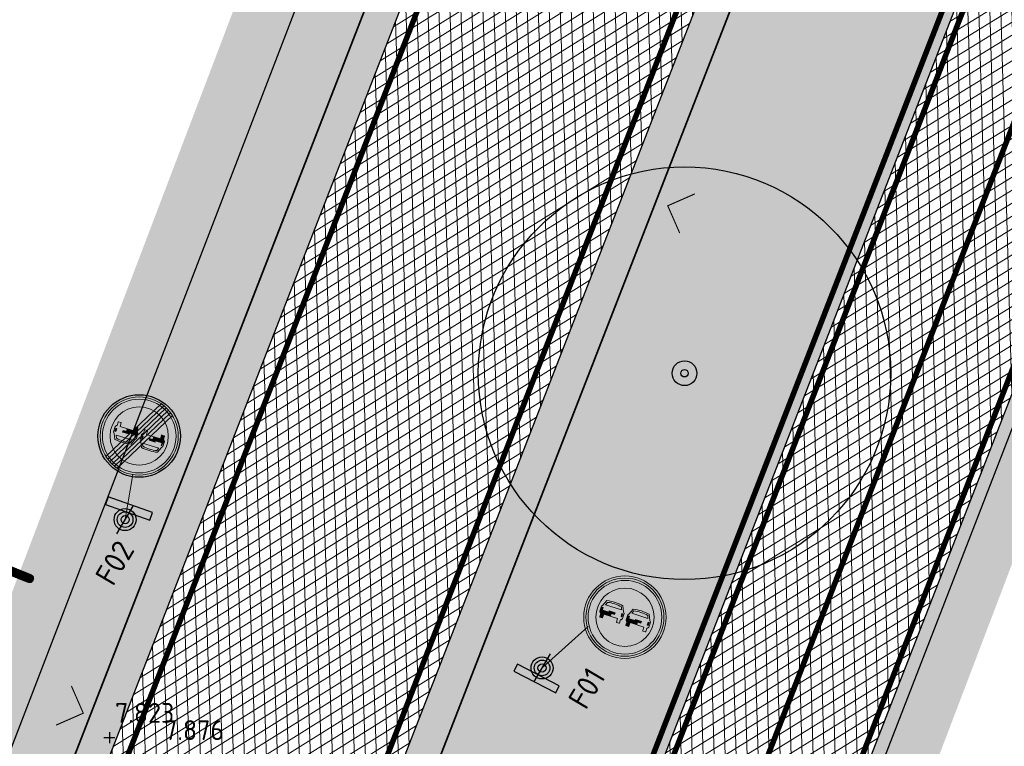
# Model space of a CAD drawing. Header units: metres. Extents: x 157685 to 160831, y 403691 to 406312.
# Tile 114 of 134: x 160063 to 160081, y 405592 to 405605. Entities that reach past the tile are written whole.
import ezdxf

# ---------------------------------------------------------------- set-up
doc = ezdxf.new("R2010")
doc.units = ezdxf.units.M
for name, pattern in [('DASHDOT', [1, 0.5, -0.25, 0, -0.25]), ('VW-1-3_STREEP', [4, 1, -3]), ('VW-30-270_STREEP', [3, 0.3, -2.7])]:
    doc.linetypes.add(name, pattern=pattern)
doc.layers.get('Defpoints').update_dxf_attribs({"color": 171})
for name, color, linetype, lineweight in [('B-WE-GR-BOOM-S (ingemeten)', 90, 'Continuous', 25), ('B-WE-OG-HOOGTEPUNT-S', 7, 'Continuous', 25), ('B-WE-OG-HOOGTEPUNT-T18', 10, 'Continuous', 18), ('N-WE-GR-DOORWORTELBARE RUIMTE-G', 80, 'Continuous', 35), ('N-WE-GR-GRAS-A', 62, 'Continuous', 18), ('N-WE-IE-AANPIJLING-G', 7, 'Continuous', 18), ('N-WE-IE-MEUBILAIR_WEGMEUBILAIR-S', 7, 'Continuous', 25), ('N-WE-VH-GESLOTENVERHARDING_ASFALT-A-200', 253, 'Continuous', 18), ('N-WE-VH-HALFVERHARDING_GRASBETONSTEEN-A-200', 132, 'Continuous', 18), ('N-WE-VH-HALFVERHARDING_GRASBETONSTEEN-G', 7, 'Continuous', 35), ('N-WE-VH-KANTVERHARDING-G', 7, 'Continuous', 30), ('N-WE-VH-VERHARDING_ASFALT-A', 252, 'Continuous', 18), ('N-WE-VW-MARKERING_LANGS_STREEP_13_010-G', 7, 'VW-1-3_STREEP', 13), ('N-WE-VW-MARKERING_LANGS_STREEP_30270_010-G', 7, 'VW-30-270_STREEP', 13), ('N-WE-VW-MARKERING_LANGS_STREEP_DOORGETROKKEN_010-G', 7, 'Continuous', 13), ('N-WE-VW-VERKEERSTEKEN_BORD-S', 1, 'Continuous', 25), ('N-WE-VW-VERKEERSTEKEN_BORD_F-S-200', 7, 'Continuous', 25), ('X-XX-AL-VERWIJZING_DOORSNEDE-S', 7, 'Continuous', 35)]:
    doc.layers.add(name, color=color, linetype=linetype, lineweight=lineweight)
doc.styles.add('NLCS-ISO', font='NLCS-ISO.TTF')
doc.styles.add('NLCS-ISO-M200-T35', font='NLCS-ISO.TTF', dxfattribs={"height": 0.7})
pattern_1 = [(0, (0, 0), (1, 1), [0.12, -0.8]), (45, (0.4, 0.2), (-0.113137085, 1.8667619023), [0.12, -0.8]), (30, (0.08, 0.12), (0.2274613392, 1.2860254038), [0.12, -0.8]), (15, (0.32, 0.48), (0.3856270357, 0.724494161), [0.12, -0.8]), (135, (0.16, 2), (-0.02828427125, -0.6505382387), [0.12, -0.8]), (150, (1.2, 0.4), (0.2156921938, -0.5864101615), [0.12, -0.8]), (165, (0.24, 0.04), (0.1434520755, -0.7010146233), [0.12, -0.8]), (85, (0.4, 0.4), (-0.8726773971, 1.0400164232), [0.12, -0.8]), (100, (0, 0), (-1.1121176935, 0.7787131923), [0.12, -0.8])]
pattern_2 = [(45, (0, 0), (-0.19798989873, 0.19798989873), [0.14, -0.14]), (135, (0, 0), (-0.19798989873, -0.19798989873), [0.14, -0.14]), (45, (-0.099, 0.099), (-0.19798989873, 0.19798989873), [0.14, -0.14]), (135, (0.099, 0.099), (-0.19798989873, -0.19798989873), [0.14, -0.14])]

# ---------------------------------------------------------------- blocks, each defined once
blk = doc.blocks.new('SGR-BOOM_01')
at = {"ltscale": 0.1}
h = blk.add_hatch(color=256, dxfattribs=at)
edge = h.paths.add_edge_path()
edge.add_arc((0, 0), 0.15, 0, 360)
for radius in [2.5, 0.045]:
    blk.add_circle((0, 0), radius)
blk.add_circle((0, 0), 0.15, dxfattribs=at)
blk = doc.blocks.new('SOG-HOOGTEPUNT-SO')
for p, q in [((-0.5, 0), (0.5, 0)), ((0, 0.5), (0, -0.5))]:
    blk.add_line(p, q)
blk = doc.blocks.new('*U866')
at = {"linetype": 'DASHDOT', "ltscale": 0.1, "style": 'NLCS-ISO-M200-T35'}
blk.add_text('E', height=0.7, rotation=276.5137, dxfattribs=at).set_placement((0.953, 0.4124))
blk = doc.blocks.new('N-SVW-VERKEERSTEKEN_BORD_F01-SO')
at = {"true_color": 0xff0000}
h = blk.add_hatch(color=1, dxfattribs=at)
h.dxf.hatch_style = 1
h.paths.add_polyline_path([(-3.75, 0), (-3.55, 0, -1), (3.55, 0), (3.75, 0, 1)])
at = {"true_color": 0xffffff}
h = blk.add_hatch(color=7, dxfattribs=at)
h.dxf.hatch_style = 1
h.paths.add_polyline_path([(-3.55, 0), (-3.35, 0, -1), (3.35, 0), (3.55, 0, 1)])
at = {"true_color": 0xff0000}
h = blk.add_hatch(color=1, dxfattribs=at)
h.dxf.hatch_style = 1
h.paths.add_polyline_path([(-3.35, 0), (-2.65, 0, -1), (2.65, 0), (3.35, 0, 1)])
at = {"true_color": 0xffffff}
h = blk.add_hatch(color=7, dxfattribs=at)
h.dxf.hatch_style = 1
h.paths.add_polyline_path([(-1.241, 2.342, 0.27529), (-2.65, 0.024), (-2.34, 0.024), (-2.34, 0.298), (-2.235, 0.423), (-2.023, 0.931, -0.048001), (-1.241, 1.003)])
h = blk.add_hatch(color=7, dxfattribs=at)
h.dxf.hatch_style = 1
h.paths.add_polyline_path([(1.272, 1.003), (1.272, 2.325, 0.252109), (-1.241, 2.342), (-1.241, 1.003, -0.046126), (-0.489, 0.931), (-0.277, 0.423), (-0.172, 0.298), (-0.172, 0.024), (0.172, 0.024), (0.172, 0.298), (0.277, 0.423), (0.489, 0.931, -0.04804)])
h = blk.add_hatch(color=7, dxfattribs=at)
h.dxf.hatch_style = 1
h.paths.add_polyline_path([(1.272, 2.325), (1.272, 1.003, -0.046087), (2.023, 0.931), (2.235, 0.423), (2.34, 0.298), (2.34, 0.024), (2.65, 0.024, 0.271681)])
at = {"true_color": 0xff0000}
h = blk.add_hatch(color=1, dxfattribs=at)
h.dxf.hatch_style = 1
h.paths.add_polyline_path([(-1.241, 0.532), (-2.026, 0.532), (-1.919, 0.797, -0.052135), (-1.241, 0.865), (-1.241, 1.003, 0.048001), (-2.023, 0.931), (-2.235, 0.423), (-2.34, 0.298), (-2.34, 0.024), (-2.236, 0.024), (-2.236, 0.229), (-2.158, 0.229), (-2.158, 0.024), (-1.544, 0.024), (-1.544, 0.1), (-1.241, 0.1)])
h = blk.add_hatch(color=1, dxfattribs=at)
h.dxf.hatch_style = 1
h.paths.add_polyline_path([(-0.355, 0.231), (-0.278, 0.231), (-0.277, 0.024), (-0.172, 0.024), (-0.172, 0.298), (-0.277, 0.423), (-0.489, 0.931, 0.046126), (-1.241, 1.003), (-1.241, 0.865, -0.049792), (-0.593, 0.797), (-0.489, 0.532), (-1.241, 0.532), (-1.241, 0.1), (-0.969, 0.1), (-0.969, 0.024), (-0.355, 0.024)])
at = {"true_color": 0x191919}
h = blk.add_hatch(color=250, dxfattribs=at)
h.dxf.hatch_style = 1
h.paths.add_polyline_path([(1.272, 0.532), (0.489, 0.532), (0.593, 0.797, -0.052187), (1.272, 0.865), (1.272, 1.003, 0.04804), (0.489, 0.931), (0.277, 0.423), (0.172, 0.298), (0.172, 0.024), (0.277, 0.024), (0.278, 0.231), (0.355, 0.231), (0.355, 0.024), (0.969, 0.024), (0.969, 0.1), (1.272, 0.1)])
h = blk.add_hatch(color=250, dxfattribs=at)
h.dxf.hatch_style = 1
h.paths.add_polyline_path([(2.34, 0.298), (2.235, 0.423), (2.023, 0.931, 0.046087), (1.272, 1.003), (1.272, 0.865, -0.04974), (1.919, 0.797), (2.026, 0.532), (1.272, 0.532), (1.272, 0.1), (1.544, 0.1), (1.544, 0.024), (2.158, 0.024), (2.158, 0.229), (2.236, 0.229), (2.236, 0.024), (2.34, 0.024)])
at = {"true_color": 0xff0000}
h = blk.add_hatch(color=1, dxfattribs=at)
h.dxf.hatch_style = 1
h.paths.add_polyline_path([(3.75, 0), (3.55, 0, -1), (-3.55, 0), (-3.75, 0, 1)])
at = {"true_color": 0xffffff}
h = blk.add_hatch(color=7, dxfattribs=at)
h.dxf.hatch_style = 1
h.paths.add_polyline_path([(3.55, 0), (3.35, 0, -1), (-3.35, 0), (-3.55, 0, 1)])
at = {"true_color": 0xff0000}
h = blk.add_hatch(color=1, dxfattribs=at)
h.dxf.hatch_style = 1
h.paths.add_polyline_path([(3.35, 0), (2.65, 0, -1), (-2.65, 0), (-3.35, 0, 1)])
at = {"true_color": 0xffffff}
h = blk.add_hatch(color=7, dxfattribs=at)
h.dxf.hatch_style = 1
h.paths.add_polyline_path([(-1.241, -0.323), (-1.918, -0.323), (-1.918, -0.658, -0.414214), (-1.951, -0.69), (-2.166, -0.69, -0.414214), (-2.199, -0.658), (-2.199, -0.323), (-2.255, -0.323), (-2.34, -0.187), (-2.34, 0.024), (-2.65, 0.024, 0.002261), (-2.65, 0, 0.277724), (-1.241, -2.342)])
at = {"true_color": 0xff0000}
h = blk.add_hatch(color=1, dxfattribs=at)
h.dxf.hatch_style = 1
h.paths.add_polyline_path([(-1.241, -0.058), (-1.544, -0.058), (-1.544, 0.024), (-2.158, 0.024), (-2.158, -0.058), (-2.236, -0.058), (-2.236, 0.024), (-2.34, 0.024), (-2.34, -0.187), (-2.255, -0.323), (-2.199, -0.323), (-2.199, -0.658, 0.414214), (-2.166, -0.69), (-1.951, -0.69, 0.414214), (-1.918, -0.658), (-1.918, -0.323), (-1.241, -0.323)])
at = {"true_color": 0xffffff}
h = blk.add_hatch(color=7, dxfattribs=at)
h.dxf.hatch_style = 1
h.paths.add_polyline_path([(-2.158, 0.229), (-2.236, 0.229), (-2.236, -0.058), (-2.158, -0.058)])
h = blk.add_hatch(color=7, dxfattribs=at)
h.dxf.hatch_style = 1
h.paths.add_polyline_path([(-0.593, 0.797, 0.102193), (-1.919, 0.797), (-2.026, 0.532), (-0.489, 0.532)])
h = blk.add_hatch(color=7, dxfattribs=at)
h.dxf.hatch_style = 1
h.paths.add_polyline_path([(-0.969, 0.1), (-1.544, 0.1), (-1.544, -0.058), (-0.969, -0.058)])
h = blk.add_hatch(color=7, dxfattribs=at)
h.dxf.hatch_style = 1
h.paths.add_polyline_path([(1.272, -0.323), (0.594, -0.323), (0.594, -0.658, -0.41428), (0.561, -0.69), (0.346, -0.69, -0.41428), (0.313, -0.658), (0.313, -0.323), (0.257, -0.323), (0.172, -0.187), (0.172, 0.024), (-0.172, 0.024), (-0.172, -0.187), (-0.257, -0.323), (-0.313, -0.323), (-0.313, -0.658, -0.414147), (-0.346, -0.69), (-0.561, -0.69, -0.414147), (-0.594, -0.658), (-0.594, -0.323), (-1.241, -0.323), (-1.241, -2.342, 0.252109), (1.272, -2.325)])
at = {"true_color": 0xff0000}
h = blk.add_hatch(color=1, dxfattribs=at)
h.dxf.hatch_style = 1
h.paths.add_polyline_path([(-0.172, 0.024), (-0.277, 0.024), (-0.277, -0.056), (-0.355, -0.056), (-0.355, 0.024), (-0.969, 0.024), (-0.969, -0.058), (-1.241, -0.058), (-1.241, -0.323), (-0.594, -0.323), (-0.594, -0.658, 0.414147), (-0.561, -0.69), (-0.346, -0.69, 0.414147), (-0.313, -0.658), (-0.313, -0.323), (-0.257, -0.323), (-0.172, -0.187)])
at = {"true_color": 0xffffff}
h = blk.add_hatch(color=7, dxfattribs=at)
h.dxf.hatch_style = 1
h.paths.add_polyline_path([(-0.278, 0.231), (-0.355, 0.231), (-0.355, -0.056), (-0.277, -0.056)])
at = {"true_color": 0x191919}
h = blk.add_hatch(color=250, dxfattribs=at)
h.dxf.hatch_style = 1
h.paths.add_polyline_path([(1.272, -0.058), (0.969, -0.058), (0.969, 0.024), (0.355, 0.024), (0.355, -0.056), (0.277, -0.056), (0.277, 0.024), (0.172, 0.024), (0.172, -0.187), (0.257, -0.323), (0.313, -0.323), (0.313, -0.658, 0.41428), (0.346, -0.69), (0.561, -0.69, 0.41428), (0.594, -0.658), (0.594, -0.323), (1.272, -0.323)])
at = {"true_color": 0xffffff}
h = blk.add_hatch(color=7, dxfattribs=at)
h.dxf.hatch_style = 1
h.paths.add_polyline_path([(0.355, 0.229), (0.277, 0.229), (0.277, -0.058), (0.355, -0.058)])
h = blk.add_hatch(color=7, dxfattribs=at)
h.dxf.hatch_style = 1
h.paths.add_polyline_path([(1.92, 0.797, 0.102193), (0.593, 0.797), (0.487, 0.532), (2.023, 0.532)])
h = blk.add_hatch(color=7, dxfattribs=at)
h.dxf.hatch_style = 1
h.paths.add_polyline_path([(1.544, 0.1), (0.969, 0.1), (0.969, -0.058), (1.544, -0.058)])
h = blk.add_hatch(color=7, dxfattribs=at)
h.dxf.hatch_style = 1
h.paths.add_polyline_path([(2.65, 0, 0.002261), (2.65, 0.024), (2.34, 0.024), (2.34, -0.187), (2.255, -0.323), (2.199, -0.323), (2.199, -0.658, -0.414214), (2.166, -0.69), (1.951, -0.69, -0.414214), (1.918, -0.658), (1.918, -0.323), (1.272, -0.323), (1.272, -2.325, 0.27411)])
at = {"true_color": 0x191919}
h = blk.add_hatch(color=250, dxfattribs=at)
h.dxf.hatch_style = 1
h.paths.add_polyline_path([(2.34, 0.024), (2.236, 0.024), (2.236, -0.058), (2.158, -0.058), (2.158, 0.024), (1.544, 0.024), (1.544, -0.058), (1.272, -0.058), (1.272, -0.323), (1.918, -0.323), (1.918, -0.658, 0.414214), (1.951, -0.69), (2.166, -0.69, 0.414214), (2.199, -0.658), (2.199, -0.323), (2.255, -0.323), (2.34, -0.187)])
at = {"true_color": 0xffffff}
h = blk.add_hatch(color=7, dxfattribs=at)
h.dxf.hatch_style = 1
h.paths.add_polyline_path([(2.235, 0.231), (2.157, 0.231), (2.158, -0.056), (2.236, -0.056)])
at = {"color": 1, "lineweight": 0, "true_color": 0xff0000}
for points in [[(-0.594, -0.323), (-1.918, -0.323), (-1.918, -0.658, -0.414214), (-1.951, -0.69), (-2.166, -0.69, -0.414214), (-2.199, -0.658), (-2.199, -0.323), (-2.255, -0.323), (-2.34, -0.187), (-2.34, 0.298), (-2.235, 0.423), (-2.023, 0.931, -0.094336), (-0.489, 0.931), (-0.277, 0.423), (-0.172, 0.298), (-0.172, -0.187), (-0.257, -0.323), (-0.313, -0.323), (-0.313, -0.658, -0.414147), (-0.346, -0.69), (-0.561, -0.69, -0.41428), (-0.594, -0.658)], [(-2.026, 0.532), (-0.489, 0.532), (-0.593, 0.797, 0.102193), (-1.919, 0.797)]]:
    blk.add_lwpolyline(points, format="xyb", close=True, dxfattribs=at)
at = {"color": 250, "lineweight": 0, "true_color": 0x191919}
for points in [[(0.594, -0.323), (1.918, -0.323), (1.918, -0.658, 0.414214), (1.951, -0.69), (2.166, -0.69, 0.414214), (2.199, -0.658), (2.199, -0.323), (2.255, -0.323), (2.34, -0.187), (2.34, 0.298), (2.235, 0.423), (2.023, 0.931, 0.094336), (0.489, 0.931), (0.277, 0.423), (0.172, 0.298), (0.172, -0.187), (0.257, -0.323), (0.313, -0.323), (0.313, -0.658, 0.414147), (0.346, -0.69), (0.561, -0.69, 0.41428), (0.594, -0.658)], [(2.026, 0.532), (0.489, 0.532), (0.593, 0.797, -0.102193), (1.919, 0.797)]]:
    blk.add_lwpolyline(points, format="xyb", close=True, dxfattribs=at)
at = {"color": 1, "lineweight": 0, "true_color": 0xff0000}
for points in [[(-2.158, -0.058), (-2.236, -0.058), (-2.236, 0.229), (-2.158, 0.229)], [(-0.969, -0.058), (-1.544, -0.058), (-1.544, 0.1), (-0.969, 0.1)], [(-0.355, -0.056), (-0.277, -0.056), (-0.278, 0.231), (-0.355, 0.231)]]:
    blk.add_lwpolyline(points, close=True, dxfattribs=at)
at = {"color": 250, "lineweight": 0, "true_color": 0x191919}
for points in [[(0.355, -0.056), (0.277, -0.056), (0.278, 0.231), (0.355, 0.231)], [(0.969, -0.058), (1.544, -0.058), (1.544, 0.1), (0.969, 0.1)], [(2.158, -0.058), (2.236, -0.058), (2.236, 0.229), (2.158, 0.229)]]:
    blk.add_lwpolyline(points, close=True, dxfattribs=at)
at = {"color": 1, "lineweight": 0, "true_color": 0xff0000}
blk.add_circle((0, 0), 3.75, dxfattribs=at)
at = {"color": 7, "lineweight": 0, "true_color": 0xffffff}
for radius in [3.55, 3.35, 2.65]:
    blk.add_circle((0, 0), radius, dxfattribs=at)
blk = doc.blocks.new('verkeersbord richting')
h = blk.add_hatch(color=256)
edge = h.paths.add_edge_path()
edge.add_arc((0, 0), 0.714, -540, -180)
h.paths.add_polyline_path([(-2.143, 1.429), (-2.143, 0.714), (2.143, 0.714), (2.143, 1.429)])
blk.add_lwpolyline([(-2.143, 1.429), (-2.143, 0.714), (2.143, 0.714), (2.143, 1.429)], close=True)
blk.add_circle((0, 0), 0.714)
blk = doc.blocks.new('SIE-WEG_VERKEERSBORD_PAAL-SO')
blk.add_line((-0.3, 0), (0.3, 0))
for radius in [0.2, 0.0745]:
    blk.add_circle((0, 0), radius)
at = {"style": 'NLCS-ISO'}
blk.add_attdef('VERKEERSBORD', (0.2, 0.202), '', height=0.4, dxfattribs=at)
blk = doc.blocks.new('N-SVW-VERKEERSTEKEN_BORD_F02-SO')
at = {"true_color": 0xffffff}
h = blk.add_hatch(color=7, dxfattribs=at)
h.dxf.hatch_style = 1
h.paths.add_polyline_path([(-3.75, 0), (-3.55, 0, -1), (3.55, 0), (3.75, 0, 1)])
h = blk.add_hatch(color=7, dxfattribs=at)
h.dxf.hatch_style = 1
h.paths.add_polyline_path([(-3.55, 0), (-3.35, 0, -1), (3.35, 0), (3.55, 0, 1)])
h = blk.add_hatch(color=7, dxfattribs=at)
h.dxf.hatch_style = 1
h.paths.add_polyline_path([(-3.35, 0), (-2.65, 0, -1), (2.65, 0), (3.35, 0, 1)])
at = {"true_color": 0x191919}
h = blk.add_hatch(color=250, dxfattribs=at)
h.dxf.hatch_style = 1
edge = h.paths.add_edge_path()
edge.add_line((-2.126, -2.843), (1.346, 3.285))
edge.add_arc((0, 0), 3.55, 67.71632, 72.61112)
edge.add_line((1.061, 3.388), (-2.361, -2.651))
edge.add_arc((0, 0), 3.55, 228.31278, 233.20759)
h = blk.add_hatch(color=250, dxfattribs=at)
h.dxf.hatch_style = 1
edge = h.paths.add_edge_path()
edge.add_line((1.619, 3.16), (-1.879, -3.012))
edge.add_arc((0, 0), 3.55, 238.04957, 242.87433)
edge.add_line((-1.619, -3.16), (1.879, 3.012))
edge.add_arc((0, 0), 3.55, 58.04957, 62.87433)
h = blk.add_hatch(color=250, dxfattribs=at)
h.dxf.hatch_style = 1
edge = h.paths.add_edge_path()
edge.add_line((-1.061, -3.388), (2.361, 2.651))
edge.add_arc((0, 0), 3.55, 48.31278, 53.20759)
edge.add_line((2.126, 2.843), (-1.346, -3.285))
edge.add_arc((0, 0), 3.55, 247.71632, 252.61112)
at = {"true_color": 0xffffff}
h = blk.add_hatch(color=7, dxfattribs=at)
h.dxf.hatch_style = 1
h.paths.add_polyline_path([(-1.241, 2.342, 0.27529), (-2.65, 0.024), (-2.34, 0.024), (-2.34, 0.298), (-2.235, 0.423), (-2.023, 0.931, -0.048001), (-1.241, 1.003)])
h = blk.add_hatch(color=7, dxfattribs=at)
h.dxf.hatch_style = 1
h.paths.add_polyline_path([(1.272, 1.003), (1.272, 2.325, 0.252109), (-1.241, 2.342), (-1.241, 1.003, -0.046126), (-0.489, 0.931), (-0.277, 0.423), (-0.172, 0.298), (-0.172, 0.024), (0.172, 0.024), (0.172, 0.298), (0.277, 0.423), (0.489, 0.931, -0.04804)])
h = blk.add_hatch(color=7, dxfattribs=at)
h.dxf.hatch_style = 1
h.paths.add_polyline_path([(1.272, 2.325), (1.272, 1.003, -0.046087), (2.023, 0.931), (2.235, 0.423), (2.34, 0.298), (2.34, 0.024), (2.65, 0.024, 0.271681)])
at = {"true_color": 0xafafaf}
h = blk.add_hatch(color=253, dxfattribs=at)
h.dxf.hatch_style = 1
h.paths.add_polyline_path([(-1.241, 0.532), (-2.026, 0.532), (-1.919, 0.797, -0.052135), (-1.241, 0.865), (-1.241, 1.003, 0.048001), (-2.023, 0.931), (-2.235, 0.423), (-2.34, 0.298), (-2.34, 0.024), (-2.236, 0.024), (-2.236, 0.229), (-2.158, 0.229), (-2.158, 0.024), (-1.544, 0.024), (-1.544, 0.1), (-1.241, 0.1)])
h = blk.add_hatch(color=253, dxfattribs=at)
h.dxf.hatch_style = 1
h.paths.add_polyline_path([(-0.355, 0.231), (-0.278, 0.231), (-0.277, 0.024), (-0.172, 0.024), (-0.172, 0.298), (-0.277, 0.423), (-0.489, 0.931, 0.046126), (-1.241, 1.003), (-1.241, 0.865, -0.049792), (-0.593, 0.797), (-0.489, 0.532), (-1.241, 0.532), (-1.241, 0.1), (-0.969, 0.1), (-0.969, 0.024), (-0.355, 0.024)])
h = blk.add_hatch(color=253, dxfattribs=at)
h.dxf.hatch_style = 1
h.paths.add_polyline_path([(1.272, 0.532), (0.489, 0.532), (0.593, 0.797, -0.052187), (1.272, 0.865), (1.272, 1.003, 0.04804), (0.489, 0.931), (0.277, 0.423), (0.172, 0.298), (0.172, 0.024), (0.277, 0.024), (0.278, 0.231), (0.355, 0.231), (0.355, 0.024), (0.969, 0.024), (0.969, 0.1), (1.272, 0.1)])
h = blk.add_hatch(color=253, dxfattribs=at)
h.dxf.hatch_style = 1
h.paths.add_polyline_path([(2.34, 0.298), (2.235, 0.423), (2.023, 0.931, 0.046087), (1.272, 1.003), (1.272, 0.865, -0.04974), (1.919, 0.797), (2.026, 0.532), (1.272, 0.532), (1.272, 0.1), (1.544, 0.1), (1.544, 0.024), (2.158, 0.024), (2.158, 0.229), (2.236, 0.229), (2.236, 0.024), (2.34, 0.024)])
at = {"true_color": 0xffffff}
h = blk.add_hatch(color=7, dxfattribs=at)
h.dxf.hatch_style = 1
h.paths.add_polyline_path([(3.75, 0), (3.55, 0, -1), (-3.55, 0), (-3.75, 0, 1)])
h = blk.add_hatch(color=7, dxfattribs=at)
h.dxf.hatch_style = 1
h.paths.add_polyline_path([(3.55, 0), (3.35, 0, -1), (-3.35, 0), (-3.55, 0, 1)])
h = blk.add_hatch(color=7, dxfattribs=at)
h.dxf.hatch_style = 1
h.paths.add_polyline_path([(3.35, 0), (2.65, 0, -1), (-2.65, 0), (-3.35, 0, 1)])
h = blk.add_hatch(color=7, dxfattribs=at)
h.dxf.hatch_style = 1
h.paths.add_polyline_path([(-1.241, -0.323), (-1.918, -0.323), (-1.918, -0.658, -0.414214), (-1.951, -0.69), (-2.166, -0.69, -0.414214), (-2.199, -0.658), (-2.199, -0.323), (-2.255, -0.323), (-2.34, -0.187), (-2.34, 0.024), (-2.65, 0.024, 0.002261), (-2.65, 0, 0.277724), (-1.241, -2.342)])
at = {"true_color": 0xafafaf}
h = blk.add_hatch(color=253, dxfattribs=at)
h.dxf.hatch_style = 1
h.paths.add_polyline_path([(-1.241, -0.058), (-1.544, -0.058), (-1.544, 0.024), (-2.158, 0.024), (-2.158, -0.058), (-2.236, -0.058), (-2.236, 0.024), (-2.34, 0.024), (-2.34, -0.187), (-2.255, -0.323), (-2.199, -0.323), (-2.199, -0.658, 0.414214), (-2.166, -0.69), (-1.951, -0.69, 0.414214), (-1.918, -0.658), (-1.918, -0.323), (-1.241, -0.323)])
at = {"true_color": 0xffffff}
h = blk.add_hatch(color=7, dxfattribs=at)
h.dxf.hatch_style = 1
h.paths.add_polyline_path([(-2.158, 0.229), (-2.236, 0.229), (-2.236, -0.058), (-2.158, -0.058)])
h = blk.add_hatch(color=7, dxfattribs=at)
h.dxf.hatch_style = 1
h.paths.add_polyline_path([(-0.593, 0.797, 0.102193), (-1.919, 0.797), (-2.026, 0.532), (-0.489, 0.532)])
h = blk.add_hatch(color=7, dxfattribs=at)
h.dxf.hatch_style = 1
h.paths.add_polyline_path([(-0.969, 0.1), (-1.544, 0.1), (-1.544, -0.058), (-0.969, -0.058)])
h = blk.add_hatch(color=7, dxfattribs=at)
h.dxf.hatch_style = 1
h.paths.add_polyline_path([(1.272, -0.323), (0.594, -0.323), (0.594, -0.658, -0.41428), (0.561, -0.69), (0.346, -0.69, -0.41428), (0.313, -0.658), (0.313, -0.323), (0.257, -0.323), (0.172, -0.187), (0.172, 0.024), (-0.172, 0.024), (-0.172, -0.187), (-0.257, -0.323), (-0.313, -0.323), (-0.313, -0.658, -0.414147), (-0.346, -0.69), (-0.561, -0.69, -0.414147), (-0.594, -0.658), (-0.594, -0.323), (-1.241, -0.323), (-1.241, -2.342, 0.252109), (1.272, -2.325)])
at = {"true_color": 0xafafaf}
h = blk.add_hatch(color=253, dxfattribs=at)
h.dxf.hatch_style = 1
h.paths.add_polyline_path([(-0.172, 0.024), (-0.277, 0.024), (-0.277, -0.056), (-0.355, -0.056), (-0.355, 0.024), (-0.969, 0.024), (-0.969, -0.058), (-1.241, -0.058), (-1.241, -0.323), (-0.594, -0.323), (-0.594, -0.658, 0.414147), (-0.561, -0.69), (-0.346, -0.69, 0.414147), (-0.313, -0.658), (-0.313, -0.323), (-0.257, -0.323), (-0.172, -0.187)])
at = {"true_color": 0xffffff}
h = blk.add_hatch(color=7, dxfattribs=at)
h.dxf.hatch_style = 1
h.paths.add_polyline_path([(-0.278, 0.231), (-0.355, 0.231), (-0.355, -0.056), (-0.277, -0.056)])
at = {"true_color": 0xafafaf}
h = blk.add_hatch(color=253, dxfattribs=at)
h.dxf.hatch_style = 1
h.paths.add_polyline_path([(1.272, -0.058), (0.969, -0.058), (0.969, 0.024), (0.355, 0.024), (0.355, -0.056), (0.277, -0.056), (0.277, 0.024), (0.172, 0.024), (0.172, -0.187), (0.257, -0.323), (0.313, -0.323), (0.313, -0.658, 0.41428), (0.346, -0.69), (0.561, -0.69, 0.41428), (0.594, -0.658), (0.594, -0.323), (1.272, -0.323)])
at = {"true_color": 0xffffff}
h = blk.add_hatch(color=7, dxfattribs=at)
h.dxf.hatch_style = 1
h.paths.add_polyline_path([(0.355, 0.229), (0.277, 0.229), (0.277, -0.058), (0.355, -0.058)])
h = blk.add_hatch(color=7, dxfattribs=at)
h.dxf.hatch_style = 1
h.paths.add_polyline_path([(1.92, 0.797, 0.102193), (0.593, 0.797), (0.487, 0.532), (2.023, 0.532)])
h = blk.add_hatch(color=7, dxfattribs=at)
h.dxf.hatch_style = 1
h.paths.add_polyline_path([(1.544, 0.1), (0.969, 0.1), (0.969, -0.058), (1.544, -0.058)])
h = blk.add_hatch(color=7, dxfattribs=at)
h.dxf.hatch_style = 1
h.paths.add_polyline_path([(2.65, 0, 0.002261), (2.65, 0.024), (2.34, 0.024), (2.34, -0.187), (2.255, -0.323), (2.199, -0.323), (2.199, -0.658, -0.414214), (2.166, -0.69), (1.951, -0.69, -0.414214), (1.918, -0.658), (1.918, -0.323), (1.272, -0.323), (1.272, -2.325, 0.27411)])
at = {"true_color": 0xafafaf}
h = blk.add_hatch(color=253, dxfattribs=at)
h.dxf.hatch_style = 1
h.paths.add_polyline_path([(2.34, 0.024), (2.236, 0.024), (2.236, -0.058), (2.158, -0.058), (2.158, 0.024), (1.544, 0.024), (1.544, -0.058), (1.272, -0.058), (1.272, -0.323), (1.918, -0.323), (1.918, -0.658, 0.414214), (1.951, -0.69), (2.166, -0.69, 0.414214), (2.199, -0.658), (2.199, -0.323), (2.255, -0.323), (2.34, -0.187)])
at = {"true_color": 0xffffff}
h = blk.add_hatch(color=7, dxfattribs=at)
h.dxf.hatch_style = 1
h.paths.add_polyline_path([(2.235, 0.231), (2.157, 0.231), (2.158, -0.056), (2.236, -0.056)])
at = {"color": 250, "lineweight": 0, "true_color": 0x191919}
for points in [[(-2.126, -2.843), (1.346, 3.285, 0.021361), (1.061, 3.388), (-2.361, -2.651, 0.021361)], [(1.619, 3.16), (-1.879, -3.012, 0.021055), (-1.619, -3.16), (1.879, 3.012, 0.021055)], [(-1.061, -3.388), (2.361, 2.651, 0.021361), (2.126, 2.843), (-1.346, -3.285, 0.021361)]]:
    blk.add_lwpolyline(points, format="xyb", close=True, dxfattribs=at)
at = {"color": 253, "lineweight": 0, "true_color": 0xafafaf}
for points in [[(-0.594, -0.323), (-1.918, -0.323), (-1.918, -0.658, -0.414214), (-1.951, -0.69), (-2.166, -0.69, -0.414214), (-2.199, -0.658), (-2.199, -0.323), (-2.255, -0.323), (-2.34, -0.187), (-2.34, 0.298), (-2.235, 0.423), (-2.023, 0.931, -0.094336), (-0.489, 0.931), (-0.277, 0.423), (-0.172, 0.298), (-0.172, -0.187), (-0.257, -0.323), (-0.313, -0.323), (-0.313, -0.658, -0.414147), (-0.346, -0.69), (-0.561, -0.69, -0.41428), (-0.594, -0.658)], [(0.594, -0.323), (1.918, -0.323), (1.918, -0.658, 0.414214), (1.951, -0.69), (2.166, -0.69, 0.414214), (2.199, -0.658), (2.199, -0.323), (2.255, -0.323), (2.34, -0.187), (2.34, 0.298), (2.235, 0.423), (2.023, 0.931, 0.094336), (0.489, 0.931), (0.277, 0.423), (0.172, 0.298), (0.172, -0.187), (0.257, -0.323), (0.313, -0.323), (0.313, -0.658, 0.414147), (0.346, -0.69), (0.561, -0.69, 0.41428), (0.594, -0.658)], [(-2.026, 0.532), (-0.489, 0.532), (-0.593, 0.797, 0.102193), (-1.919, 0.797)], [(2.026, 0.532), (0.489, 0.532), (0.593, 0.797, -0.102193), (1.919, 0.797)]]:
    blk.add_lwpolyline(points, format="xyb", close=True, dxfattribs=at)
for points in [[(-2.158, -0.058), (-2.236, -0.058), (-2.236, 0.229), (-2.158, 0.229)], [(-0.969, -0.058), (-1.544, -0.058), (-1.544, 0.1), (-0.969, 0.1)], [(-0.355, -0.056), (-0.277, -0.056), (-0.278, 0.231), (-0.355, 0.231)], [(0.355, -0.056), (0.277, -0.056), (0.278, 0.231), (0.355, 0.231)], [(0.969, -0.058), (1.544, -0.058), (1.544, 0.1), (0.969, 0.1)], [(2.158, -0.058), (2.236, -0.058), (2.236, 0.229), (2.158, 0.229)]]:
    blk.add_lwpolyline(points, close=True, dxfattribs=at)
at = {"color": 253, "true_color": 0xafafaf}
blk.add_circle((0, 0), 3.75, dxfattribs=at)
at = {"color": 7, "lineweight": 0, "true_color": 0xffffff}
for radius in [3.55, 3.35, 2.65]:
    blk.add_circle((0, 0), radius, dxfattribs=at)

msp = doc.modelspace()

# ---------------------------------------------------------------- hatches: boundary and pattern name
at = {"layer": 'N-WE-GR-GRAS-A'}
h = msp.add_hatch(dxfattribs=at)
h.set_pattern_fill('AGR-GRAS_01-SO', color=256, scale=0.04, pattern_type=2)
h.set_pattern_definition(pattern_1)
edge = h.paths.add_edge_path()
edge.add_line((160189.202, 405785.967), (160195.732, 405790.396))
edge.add_line((160195.732, 405790.396), (160200.907, 405793.733))
edge.add_line((160200.907, 405793.733), (160206.621, 405797.394))
edge.add_line((160206.621, 405797.394), (160212.506, 405801.165))
edge.add_line((160212.506, 405801.165), (160215.44, 405803.045))
edge.add_line((160215.44, 405803.045), (160223.165, 405807.012))
edge.add_line((160223.165, 405807.012), (160238.313, 405814.79))
edge.add_line((160238.313, 405814.79), (160245.226, 405818.341))
edge.add_line((160245.226, 405818.341), (160257.16, 405824.469))
edge.add_line((160257.16, 405824.469), (160282.438, 405837.485))
edge.add_line((160282.438, 405837.485), (160304.8, 405848.933))
edge.add_line((160304.8, 405848.933), (160306.824, 405848.769))
edge.add_line((160306.824, 405848.769), (160309.169, 405848.579))
edge.add_line((160309.169, 405848.579), (160310.056, 405848.468))
edge.add_line((160310.056, 405848.468), (160312.04, 405848.081))
edge.add_line((160312.04, 405848.081), (160314.34, 405847.935))
edge.add_line((160314.34, 405847.935), (160315.656, 405848.031))
edge.add_arc((160315.656, 405857.088), 9.057, 270, 289.9784)
edge.add_line((160318.751, 405848.576), (160320.529, 405849.025))
edge.add_line((160320.529, 405849.025), (160323.199, 405850.249))
edge.add_line((160323.199, 405850.249), (160325.344, 405851.701))
edge.add_line((160325.344, 405851.701), (160319.736, 405862.033))
edge.add_line((160319.736, 405862.033), (160319.165, 405863.194))
edge.add_arc((160314.904, 405869.965), 8, 237.4992, 302.1853, ccw=False)
edge.add_line((160310.605, 405863.218), (160309.429, 405863.967))
edge.add_arc((160306.742, 405859.75), 5, 57.4992, 119.8312)
edge.add_line((160304.255, 405864.088), (160215.674, 405813.293))
edge.add_arc((160320.137, 405631.119), 210, 119.83115, 154.59169)
edge.add_line((160130.45, 405721.223), (160122.548, 405704.588))
edge.add_arc((160167.712, 405683.135), 50, 154.5917, 158.7403)
edge.add_line((160121.114, 405701.265), (160051.265, 405521.737))
edge.add_line((160051.265, 405521.737), (160054.061, 405520.649))
edge.add_line((160054.061, 405520.649), (160054.295, 405521.439))
edge.add_line((160054.295, 405521.439), (160053.061, 405521.931))
edge.add_line((160053.061, 405521.931), (160054.019, 405524.603))
edge.add_line((160054.019, 405524.603), (160055.309, 405528.204))
edge.add_line((160055.309, 405528.204), (160058.581, 405537.332))
edge.add_line((160058.581, 405537.332), (160062.426, 405547.947))
edge.add_line((160062.426, 405547.947), (160065.592, 405555.736))
edge.add_line((160065.592, 405555.736), (160069.524, 405565.548))
edge.add_line((160069.524, 405565.548), (160074.812, 405578.802))
edge.add_line((160074.812, 405578.802), (160078.13, 405587.515))
edge.add_line((160078.13, 405587.515), (160080.547, 405593.861))
edge.add_line((160080.547, 405593.861), (160084.741, 405604.873))
edge.add_line((160084.741, 405604.873), (160087.32, 405611.647))
edge.add_line((160087.32, 405611.647), (160089.154, 405616.396))
edge.add_line((160089.154, 405616.396), (160093.72, 405628.018))
edge.add_line((160093.72, 405628.018), (160097.485, 405637.604))
edge.add_line((160097.485, 405637.604), (160098.671, 405639.731))
edge.add_line((160098.671, 405639.731), (160099.902, 405640.851))
edge.add_line((160099.902, 405640.851), (160101.342, 405642.678))
edge.add_line((160101.342, 405642.678), (160102.236, 405644.762))
edge.add_line((160102.236, 405644.762), (160101.805, 405646.021))
edge.add_line((160101.805, 405646.021), (160100.978, 405647.32))
edge.add_line((160100.978, 405647.32), (160104.894, 405656.725))
edge.add_line((160104.894, 405656.725), (160110.432, 405670.17))
edge.add_line((160110.432, 405670.17), (160113.34, 405677.542))
edge.add_line((160113.34, 405677.542), (160118.268, 405690.037))
edge.add_line((160118.268, 405690.037), (160121.138, 405697.185))
edge.add_line((160121.138, 405697.185), (160125.589, 405706.487))
edge.add_line((160125.589, 405706.487), (160128.723, 405713.106))
edge.add_line((160128.723, 405713.106), (160129.823, 405714.75))
edge.add_line((160129.823, 405714.75), (160130.971, 405715.757))
edge.add_line((160130.971, 405715.757), (160132.656, 405716.604))
edge.add_line((160132.656, 405716.604), (160137.548, 405732.816))
edge.add_line((160137.548, 405732.816), (160143.503, 405739.303))
edge.add_line((160143.503, 405739.303), (160146.913, 405743.397))
edge.add_line((160146.913, 405743.397), (160150.718, 405747.88))
edge.add_line((160150.718, 405747.88), (160157.208, 405755.322))
edge.add_line((160157.208, 405755.322), (160160.525, 405759.124))
edge.add_line((160160.525, 405759.124), (160165.273, 405764.569))
edge.add_line((160165.273, 405764.569), (160168.837, 405768.373))
edge.add_line((160168.837, 405768.373), (160172.909, 405772.38))
edge.add_line((160172.909, 405772.38), (160177.296, 405776.375))
edge.add_line((160177.296, 405776.375), (160183.467, 405781.566))
edge.add_line((160183.467, 405781.566), (160189.202, 405785.967))
h = msp.add_hatch(dxfattribs=at)
h.set_pattern_fill('AGR-GRAS_01-SO', color=256, scale=0.04, pattern_type=2)
h.set_pattern_definition(pattern_1)
edge = h.paths.add_edge_path()
edge.add_line((160117.917, 405710.146), (160116.892, 405710.545))
edge.add_line((160116.892, 405710.545), (160110.7, 405694.629))
edge.add_line((160110.7, 405694.629), (160111.725, 405694.231))
edge.add_line((160111.725, 405694.231), (160111.272, 405693.066))
edge.add_line((160111.272, 405693.066), (160110.247, 405693.465))
edge.add_line((160110.247, 405693.465), (160044.824, 405525.316))
edge.add_line((160044.824, 405525.316), (160045.394, 405524.021))
edge.add_line((160045.394, 405524.021), (160048.003, 405523.006))
edge.add_line((160048.003, 405523.006), (160117.853, 405702.534))
edge.add_arc((160167.712, 405683.135), 53.5, 154.5917, 158.7403, ccw=False)
edge.add_line((160119.387, 405706.09), (160125.854, 405719.704))
edge.add_line((160125.854, 405719.704), (160122.1, 405721.172))
edge.add_line((160122.1, 405721.172), (160120.805, 405720.603))
edge.add_line((160120.805, 405720.603), (160117.345, 405711.71))
edge.add_line((160117.345, 405711.71), (160118.37, 405711.311))
edge.add_line((160118.37, 405711.311), (160117.917, 405710.146))
edge = h.paths.add_edge_path()
edge.add_line((160123.345, 405726.99), (160123.758, 405727.971))
edge.add_arc((160279.666, 405661.722), 169.4, 156.97804, 157.33807)
edge = h.paths.add_edge_path()
edge.add_line((160133.051, 405746.575), (160133.635, 405747.577))
edge.add_arc((160279.666, 405661.722), 169.4, 149.54772, 149.93991)
h.paths.add_polyline_path([(160142.621, 405759.412), (160141.722, 405760.047), (160141.001, 405759.026), (160141.899, 405758.391)])
h.paths.add_polyline_path([(160154.66, 405774.408), (160153.839, 405775.141), (160153.007, 405774.209), (160153.827, 405773.476)])
edge = h.paths.add_edge_path()
edge.add_arc((160279.666, 405661.722), 169.4, 132.34621, 137.96875)
edge.add_arc((160279.666, 405661.722), 169.4, 137.96875, 149.54772)
edge.add_line((160133.635, 405747.577), (160134.585, 405747.023))
edge.add_line((160134.585, 405747.023), (160133.955, 405745.943))
edge.add_line((160133.955, 405745.943), (160133.005, 405746.497))
edge.add_arc((160279.666, 405661.722), 169.4, 149.9705, 156.97804)
edge.add_line((160123.758, 405727.971), (160124.772, 405727.544))
edge.add_line((160124.772, 405727.544), (160124.287, 405726.392))
edge.add_line((160124.287, 405726.392), (160123.274, 405726.819))
edge.add_arc((160279.666, 405661.722), 169.4, 157.40082, 157.63319)
edge.add_line((160123.011, 405726.184), (160123.564, 405724.894))
edge.add_line((160123.564, 405724.894), (160127.575, 405723.326))
edge.add_arc((160320.137, 405631.119), 213.5, 134.77403, 154.41281, ccw=False)
edge.add_line((160169.766, 405782.68), (160165.557, 405786.923))
h = msp.add_hatch(dxfattribs=at)
h.set_pattern_fill('AGR-GRAS_01-SO', color=256, scale=0.04, pattern_type=2)
h.set_pattern_definition(pattern_1)
h.paths.add_polyline_path([(159817.88, 405032.362, -0.424454), (159807.644, 405029.435), (159804.914, 405031.014), (159806.699, 405031.374), (159807.04, 405031.16), (159809.611, 405030.341), (159812.223, 405030.001), (159814.279, 405030.385), (159814.444, 405031.62), (159813.956, 405032.225), (159812.24, 405033.242), (159814.061, 405034.81), (159814.821, 405034.474), (159815.499, 405034.412), (159816.417, 405034.658), (159816.957, 405035.035), (159820.306, 405041.495), (159822.354, 405045.432), (159826.608, 405053.294), (159829.725, 405059.052), (159832.692, 405064.536), (159835.745, 405070.219), (159838.974, 405076.357), (159841.673, 405081.486), (159844.782, 405087.395), (159847.856, 405093.237), (159850.968, 405099.349), (159854.692, 405106.67), (159860.211, 405117.424), (159863.424, 405123.362), (159868.745, 405133.193), (159871.694, 405138.643), (159873.819, 405142.569), (159873.564, 405143.583), (159872.949, 405144.16), (159873.919, 405145.714), (159874.706, 405145.546), (159875.891, 405145.955), (159876.272, 405146.354), (159878.915, 405151.37), (159881.626, 405156.547), (159887.3, 405167.379), (159892.348, 405177.017), (159893.538, 405179.288), (159894.727, 405181.558), (159894.969, 405183.164), (159894.413, 405184.005), (159892.825, 405184.615), (159896.102, 405188.599), (159896.903, 405188.438), (159898.181, 405188.684), (159899.684, 405190.033), (159902.693, 405195.871), (159907.587, 405205.368), (159913.308, 405216.471), (159918.345, 405227.099), (159923.398, 405237.862), (159925.996, 405243.395), (159929.861, 405251.628), (159929.911, 405253.028), (159929.35, 405253.63), (159928.363, 405254.141), (159928.977, 405259.516), (159929.897, 405259.351), (159931.062, 405259.363), (159932.331, 405262.333), (159931.733, 405263.36), (159931.174, 405263.618), (159932.61, 405267.191), (159933.738, 405266.939), (159934.813, 405267.403), (159935.788, 405268.797), (159941.199, 405282.588), (159944.925, 405292.087), (159949.226, 405303.047), (159953.271, 405313.358), (159953.284, 405314.495), (159952.883, 405315.118), (159952.236, 405315.511), (159951.529, 405315.708), (159958.367, 405330.954), (159959.877, 405331.032), (159960.96, 405331.735), (159963.545, 405338.749), (159973.564, 405364.96), (159984.162, 405391.33), (159983.822, 405392.929), (159983.104, 405393.589), (159982.386, 405393.853), (159984.688, 405397.951), (159985.985, 405397.984), (159987.076, 405398.897), (159989.441, 405405.903), (159988.08, 405407.062), (159988.527, 405412.178), (159989.913, 405411.732), (159991.291, 405411.789), (159992.095, 405412.104), (159998.54, 405429.26), (160007.144, 405452.168), (160009.451, 405458.31), (160009.626, 405460.261), (160009.534, 405460.661), (160008.794, 405461.402), (160009.895, 405467.605), (160011.385, 405467.341), (160013.662, 405468.133), (160014.677, 405469.155), (160026.945, 405500.93), (160034.732, 405521.157), (160042.307, 405541.725), (160047.868, 405557.494), (160047.613, 405559.249), (160046.719, 405560.154), (160045.615, 405560.352), (160047.615, 405564.794), (160048.822, 405564.245), (160050.393, 405564.15), (160050.929, 405564.713), (160051.128, 405565.102), (160051.131, 405565.949), (160048.346, 405567.585), (160050.106, 405571.699), (160050.699, 405570.911), (160051.669, 405570.665), (160053.018, 405570.643), (160053.937, 405571.219), (160058.546, 405583.325), (160064.681, 405599.441), (160069.547, 405612.223), (160069.547, 405613.704), (160068.895, 405614.706), (160068.177, 405615.094), (160070.544, 405619.483), (160072.047, 405619.276), (160073.333, 405619.76), (160078.747, 405633.948), (160089.139, 405660.966), (160104.332, 405700.743), (160104.711, 405703.242), (160102.967, 405704.018), (160104.913, 405706.755), (160106.026, 405706.74), (160107.223, 405707.65), (160113.438, 405722.727), (160116.435, 405730.391), (160119.562, 405738.667), (160120.942, 405742.345), (160122.757, 405748.868), (160125.062, 405762.264), (160125.783, 405769.64), (160126.167, 405777.242), (160126.228, 405782.311), (160136.358, 405786.141), (160140.472, 405781.823, -0.371428), (160141.084, 405769.566, 0.072691), (160116.017, 405725.393), (160115.447, 405723.929), (159939.59, 405271.939, -0.029628), (159902.699, 405191.562)])
at = {"layer": 'N-WE-VH-GESLOTENVERHARDING_ASFALT-A-200', "true_color": 0xcf7363}
h = msp.add_hatch(dxfattribs=at)
h.set_pattern_fill('AVH-ASFALT-SO', color=23, scale=0.2, pattern_type=2)
h.set_pattern_definition([(31.649933, (159085.91157, 404918.0169), (-0.104945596, 0.170253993), []), (91.649933, (159085.91157, 404918.0169), (-0.19991708, -0.005758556), [])])
edge = h.paths.add_edge_path()
edge.add_line((160304.255, 405864.088), (160302.599, 405867.141))
edge.add_arc((160350.282, 405779.241), 100, 118.47876, 119.83115)
edge.add_line((160300.538, 405865.991), (160213.933, 405816.329))
edge.add_arc((160320.137, 405631.119), 213.5, 119.83115, 154.59169)
edge.add_line((160127.288, 405722.724), (160119.387, 405706.09))
edge.add_arc((160167.712, 405683.135), 53.5, 154.5917, 158.7403)
edge.add_line((160117.853, 405702.534), (159992.771, 405381.048))
edge.add_line((159992.771, 405381.048), (159995.433, 405378.236))
edge.add_line((159995.433, 405378.236), (160121.114, 405701.265))
edge.add_arc((160167.712, 405683.135), 50, 154.5917, 158.7403, ccw=False)
edge.add_line((160122.548, 405704.588), (160130.45, 405721.223))
edge.add_arc((160320.137, 405631.119), 210, 119.83115, 154.59169, ccw=False)
edge.add_line((160215.674, 405813.293), (160304.255, 405864.088))
at = {"layer": 'N-WE-VH-HALFVERHARDING_GRASBETONSTEEN-A-200'}
h = msp.add_hatch(dxfattribs=at)
h.set_pattern_fill('AVH-GRASBETONSTEEN_02-SO', color=256, scale=0.2, pattern_type=2)
h.set_pattern_definition(pattern_2)
h.paths.add_polyline_path([(160084.587, 405642.957), (160084.136, 405643.453), (160023.468, 405487.525), (160023.944, 405487.093)])
h = msp.add_hatch(dxfattribs=at)
h.set_pattern_fill('AVH-GRASBETONSTEEN_02-SO', color=256, scale=0.2, pattern_type=2)
h.set_pattern_definition(pattern_2)
h.paths.add_polyline_path([(160044.327, 405525.692), (160044.668, 405524.915), (160088.793, 405638.324), (160088.342, 405638.821)])
h.paths.add_polyline_path([(160042.805, 405520.125), (160042.028, 405519.784), (160027.909, 405483.495), (160028.385, 405483.063)])
at = {"layer": 'N-WE-VH-VERHARDING_ASFALT-A'}
h = msp.add_hatch(dxfattribs=at)
h.set_pattern_fill('AVH-ASFALT', color=256, scale=0.2, angle=90, pattern_type=2)
h.set_pattern_definition([(211.95211, (160401.9374, 405586.9289), (0.10584205, -0.169698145), []), (271.95211, (160401.9374, 405586.9289), (0.19988393, 0.00681283), [])])
h.paths.add_polyline_path([(160120.891, 405722.479), (160121.235, 405723.363, -0.072691), (160145.504, 405766.127), (160141.558, 405769.198, 0.072691), (160116.576, 405725.176), (160116.002, 405723.7), (159940.149, 405271.721, -0.029628), (159903.228, 405191.28), (159818.409, 405032.079), (159822.822, 405029.728), (159907.641, 405188.929, 0.029628), (159944.808, 405269.908)])

# ---------------------------------------------------------------- linework, layer by layer
at = {"color": 210, "const_width": 0.02}
for points in [[(160075.09, 405601.417), (160074.873, 405601.912), (160075.368, 405602.129)], [(160064.027, 405593.185), (160064.243, 405592.69), (160063.749, 405592.473)]]:
    msp.add_lwpolyline(points, dxfattribs=at)
at = {"layer": 'Defpoints'}
for points in [[(160084.034, 405645.572), (160070.116, 405610.723), (160059.128, 405582.2), (160042.153, 405538.614), (160031.825, 405510.77), (160019.511, 405479.8), (160014.033, 405465.463), (160014.359, 405464.425), (160012.944, 405463.002), (160013.287, 405461.659), (160012.405, 405460.22), (160005.459, 405443.313), (159993.722, 405413.518)], [(160006.399, 405405.826), (160020.249, 405440.598), (160019.546, 405442.075), (160021.54, 405443.469), (160020.718, 405445.085), (160023.252, 405448.12), (160032.29, 405472.446), (160041.842, 405496.896), (160049.613, 405516.956), (160049.211, 405518.381), (160050.88, 405519.856), (160050.501, 405521.682), (160053.427, 405525.798), (160061.646, 405548.66), (160071.031, 405571.807), (160083.447, 405603.825), (160095.283, 405634.253)]]:
    msp.add_lwpolyline(points, dxfattribs=at)
at = {"layer": 'N-WE-GR-DOORWORTELBARE RUIMTE-G', "const_width": 0.1}
msp.add_lwpolyline([(160047.933, 405523.377), (160117.666, 405702.606, -0.018104), (160119.206, 405706.176), (160127.108, 405722.81, -0.015231), (160133.048, 405734.392)], format="xyb", dxfattribs=at)
at = {"layer": 'N-WE-IE-AANPIJLING-G', "flags": 128}
for points in [[(160065.142, 405597.027), (160065.004, 405596.208)], [(160073.428, 405594.268), (160072.587, 405593.512)]]:
    msp.add_lwpolyline(points, dxfattribs=at)
at = {"layer": 'N-WE-VH-HALFVERHARDING_GRASBETONSTEEN-G'}
msp.add_lwpolyline([(160115.447, 405723.929), (159939.59, 405271.939, -0.029628), (159902.699, 405191.562), (159817.88, 405032.362)], format="xyb", dxfattribs=at)
msp.add_lwpolyline([(160121.179, 405721.563), (160044.668, 405524.915)], dxfattribs=at)
at = {"layer": 'N-WE-VH-KANTVERHARDING-G'}
for points in [[(159822.581, 405020.474), (159825.772, 405026.161, 0.005446), (159830.998, 405035.717), (159911.524, 405186.86, 0.029628), (159948.909, 405268.313), (160117.853, 405702.534, -0.018104), (160119.387, 405706.09), (160127.288, 405722.724, -0.152845), (160213.933, 405816.329), (160300.538, 405865.991, -0.011389), (160304.54, 405868.166), (160313.344, 405872.695)], [(160319.165, 405863.194, -0.289988), (160310.605, 405863.218), (160309.429, 405863.967, 0.278885), (160304.255, 405864.088), (160215.674, 405813.293, 0.152845), (160130.45, 405721.223), (160122.548, 405704.588, 0.018104), (160121.114, 405701.265), (159952.171, 405267.044, -0.004513), (159947.078, 405254.296)], [(159818.409, 405032.079), (159903.228, 405191.28, 0.029628), (159940.149, 405271.721), (160116.002, 405723.7)], [(159802.494, 404961.381), (159794.78, 404967.412, -0.413828), (159793.398, 404978.634, 0.037727), (159801.95, 404991.496), (159809.184, 405004.386, 0.005464), (159814.454, 405014.022), (159907.641, 405188.929, 0.029628), (159944.808, 405269.908), (160120.891, 405722.479)]]:
    msp.add_lwpolyline(points, format="xyb", dxfattribs=at)
at = {"layer": 'N-WE-VW-MARKERING_LANGS_STREEP_13_010-G', "const_width": 0.1, "flags": 128}
for points in [[(159820.179, 405034.763), (159903.493, 405191.139, 0.029628), (159940.428, 405271.613), (160116.281, 405723.591), (160116.855, 405725.067, -0.068089), (160139.853, 405766.47, -0.068089)], [(159824.062, 405032.694), (159907.376, 405189.07, 0.029628), (159944.529, 405270.017), (160120.612, 405722.588), (160120.956, 405723.472, -0.06797), (160143.326, 405763.767, -0.06797)]]:
    msp.add_lwpolyline(points, format="xyb", dxfattribs=at)
at = {"layer": 'N-WE-VW-MARKERING_LANGS_STREEP_30270_010-G', "const_width": 0.1, "flags": 128}
msp.add_lwpolyline([(159796.229, 404966.279), (159796.84, 404967.022, 0.105559), (159801.016, 404975.087), (159801.263, 404975.989, -0.055502), (159803.041, 404980.463), (159817.164, 405006.992, -0.005528), (159822.485, 405016.726), (159827.298, 405025.304, 0.005446), (159832.543, 405034.894), (159913.069, 405186.037, 0.029628), (159950.54, 405267.679), (160119.484, 405701.899, -0.018104), (160120.967, 405705.339), (160128.869, 405721.974, -0.152845), (160214.803, 405814.811), (160301.408, 405864.473, -0.011389), (160305.34, 405866.61), (160314.086, 405871.407)], format="xyb", dxfattribs=at)
at = {"layer": 'N-WE-VW-MARKERING_LANGS_STREEP_DOORGETROKKEN_010-G', "const_width": 0.1, "flags": 128}
for points in [[(159822.712, 405020.4), (159825.903, 405026.087, 0.005446), (159831.13, 405035.646), (159911.657, 405186.79, 0.029628), (159949.049, 405268.259), (160117.992, 405702.479, -0.018104), (160119.522, 405706.025), (160127.424, 405722.66, -0.152845), (160214.007, 405816.199), (160300.612, 405865.861, -0.006251), (160302.793, 405867.075, -0.006251)], [(160304.18, 405864.218), (160215.599, 405813.423, 0.152845), (160130.314, 405721.287), (160122.413, 405704.652, 0.018104), (160120.975, 405701.319), (159952.031, 405267.098, -0.004513), (159946.939, 405254.353)]]:
    msp.add_lwpolyline(points, format="xyb", dxfattribs=at)

# ---------------------------------------------------------------- block references
at = {"layer": 'B-WE-GR-BOOM-S (ingemeten)', "xscale": 1.5, "yscale": 1.5, "zscale": 1.5}
msp.add_blockref('SGR-BOOM_01', (160075.178, 405598.868, 8.045), dxfattribs=at)
at = {"layer": 'B-WE-OG-HOOGTEPUNT-S', "xscale": 0.2, "yscale": 0.2, "zscale": 0.2}
msp.add_blockref('SOG-HOOGTEPUNT-SO', (160064.719, 405592.245, 7.823), dxfattribs=at)
at = {"layer": 'N-WE-IE-MEUBILAIR_WEGMEUBILAIR-S'}
ref = msp.add_blockref('SIE-WEG_VERKEERSBORD_PAAL-SO', (160065.004, 405596.208), dxfattribs=dict(at, rotation=59.45516180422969))
ref.add_attrib('VERKEERSBORD', 'F02', (160064.786, 405594.978), dxfattribs={"layer": '0', "height": 0.4, "rotation": 59.4552, "style": 'NLCS-ISO'})
ref = msp.add_blockref('SIE-WEG_VERKEERSBORD_PAAL-SO', (160072.587, 405593.512), dxfattribs=dict(at, rotation=59.45516180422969))
ref.add_attrib('VERKEERSBORD', 'F01', (160073.386, 405592.73), dxfattribs={"layer": '0', "height": 0.4, "rotation": 59.4552, "style": 'NLCS-ISO'})
at = {"layer": 'N-WE-VW-VERKEERSTEKEN_BORD-S', "xscale": 0.2000000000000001, "yscale": 0.2000000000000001, "zscale": 0.2000000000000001}
for p, rotation in [((160065.004, 405596.208), 340.669657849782), ((160072.587, 405593.512), 152.4771541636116)]:
    msp.add_blockref('verkeersbord richting', p, dxfattribs=dict(at, rotation=rotation))
at = {"layer": 'N-WE-VW-VERKEERSTEKEN_BORD_F-S-200', "xscale": 0.2, "yscale": 0.2, "zscale": 0.2}
for name, p, rotation in [('N-SVW-VERKEERSTEKEN_BORD_F02-SO', (160065.26, 405597.727), 163.1159519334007), ('N-SVW-VERKEERSTEKEN_BORD_F01-SO', (160074.094, 405594.434), 342.0748856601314)]:
    msp.add_blockref(name, p, dxfattribs=dict(at, rotation=rotation))
at = {"layer": 'X-XX-AL-VERWIJZING_DOORSNEDE-S', "xscale": 2.5, "yscale": 2.5, "zscale": 2.5, "rotation": 61.55273262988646}
msp.add_blockref('*U866', (160061.49, 405591.372), dxfattribs=at)

# ---------------------------------------------------------------- texts
at = {"layer": 'B-WE-OG-HOOGTEPUNT-T18', "style": 'NLCS-ISO'}
for s, p in [('7.823', (160064.821, 405592.517, 7.823)), ('7.876', (160065.713, 405592.203, 7.876))]:
    msp.add_text(s, height=0.36, rotation=359.8908, dxfattribs=at).set_placement(p)

doc.saveas('drawing.dxf')
